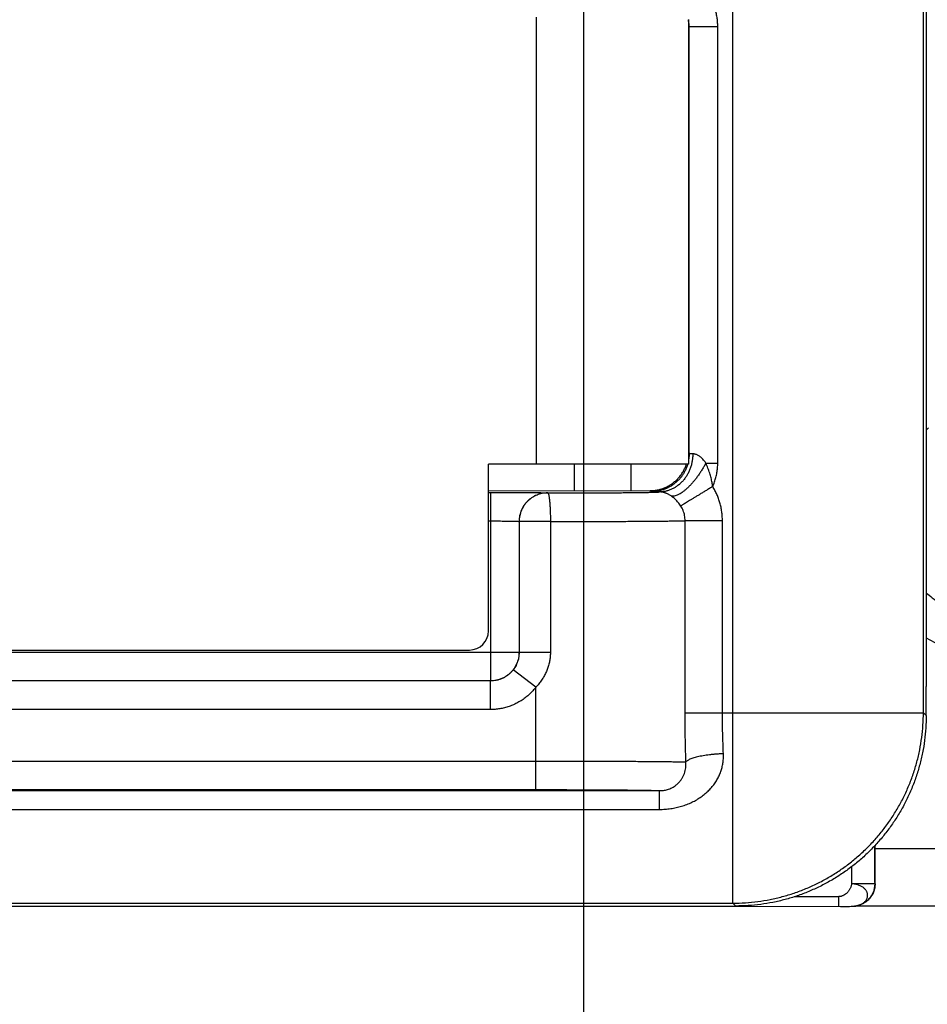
# Model space of a CAD drawing. Header units: inches. Extents: x 0 to 34, y 0 to 22.
# Tile 57 of 93: x 19.301 to 19.778, y 13.952 to 14.469. Entities that reach past the tile are written whole.
import ezdxf

# ---------------------------------------------------------------- set-up
doc = ezdxf.new("R2010")
doc.units = ezdxf.units.IN
doc.header["$LTSCALE"] = 1.87
doc.header["$MEASUREMENT"] = 0
doc.layers.get('0').update_dxf_attribs({"linetype": 'CONTINUOUS'})
doc.layers.add('DIMENSIONS', color=7, linetype='CONTINUOUS')
doc.styles.get("Standard").update_dxf_attribs({"font": 'txt', "width": 0.8})
doc.dimstyles.new('DIMSTYLE_1', dxfattribs={"dimtxt": 0.125, "dimasz": 0.18, "dimexe": 0.18, "dimexo": 0.0625, "dimgap": 0.09, "dimtad": 0, "dimtih": 1, "dimtoh": 1, "dimdec": 3, "dimzin": 4, "dimdsep": 46, "dimtxsty": 'STANDARD', "dimblk": '_FILLED', "dimblk1": '_FILLED', "dimblk2": '_FILLED', "dimcen": 0.09, "dimadec": 0, "dimazin": 0, "dimtp": 0.01, "dimtm": 0.01, "dimtfac": 1, "dimtdec": 3, "dimtofl": 0, "dimtmove": 0, "dimatfit": 3, "dimldrblk": '_FILLED', "dimfxl": 1, "dimtolj": 1, "dimtzin": 4, "dimarcsym": 0})

# ---------------------------------------------------------------- blocks, each defined once
blk = doc.blocks.new('_FILLED')
at = {"color": 0, "linetype": 'BYBLOCK'}
blk.add_solid([(0, 0), (-1, 0.1736), (-1, -0.1736)], dxfattribs=at)
blk = doc.blocks.new('*D14')
at = {"layer": 'DIMENSIONS', "color": 2, "linetype": 'CONTINUOUS'}
for p, q in [((19.47575, 14.74834), (15.8491, 14.74834)), ((15.9741, 14.74834), (15.9741, 14.37691)), ((15.9741, 14.00548), (15.9741, 14.37691)), ((15.9741, 14.37691), (15.9741, 13.68151)), ((16.71368, 14.00548), (15.8491, 14.00548)), ((15.9741, 13.68151), (15.63718, 13.68151))]:
    blk.add_line(p, q, dxfattribs=at)
at = {"layer": 'DIMENSIONS', "color": 2, "linetype": 'CONTINUOUS', "xscale": 0.18, "yscale": 0.18, "zscale": 0.18}
for p, rotation in [((15.9741, 14.74834), 90), ((15.9741, 14.00548), 270)]:
    blk.add_blockref('_FILLED', p, dxfattribs=dict(at, rotation=rotation))
at = {"layer": 'DIMENSIONS', "color": 2, "linetype": 'CONTINUOUS', "width": 0.8}
for s, p in [('[', (14.87468, 13.61901)), (']', (15.47468, 13.61901)), ('.743', (14.34968, 13.61901)), ('18.87', (14.97468, 13.61901))]:
    blk.add_text(s, height=0.125, dxfattribs=at).set_placement(p)
blk = doc.blocks.new('*D20')
at = {"layer": 'DIMENSIONS', "color": 2, "linetype": 'CONTINUOUS'}
for p, q in [((19.5971, 14.64327), (19.5971, 11.62878)), ((16.7861, 13.92711), (16.7861, 11.62878)), ((16.7861, 11.75378), (17.48828, 11.75378)), ((19.5971, 11.75378), (18.83828, 11.75378))]:
    blk.add_line(p, q, dxfattribs=at)
at = {"layer": 'DIMENSIONS', "color": 2, "linetype": 'CONTINUOUS', "xscale": 0.18, "yscale": 0.18, "zscale": 0.18, "rotation": 180}
blk.add_blockref('_FILLED', (16.7861, 11.75378), dxfattribs=at)
at = {"layer": 'DIMENSIONS', "color": 2, "linetype": 'CONTINUOUS', "xscale": 0.18, "yscale": 0.18, "zscale": 0.18}
blk.add_blockref('_FILLED', (19.5971, 11.75378), dxfattribs=at)
at = {"layer": 'DIMENSIONS', "color": 2, "linetype": 'CONTINUOUS', "width": 0.8}
for s, p in [('[', (18.17578, 11.69128)), (']', (18.67578, 11.69128)), ('2.811', (17.55078, 11.69128)), ('71.4', (18.27578, 11.69128))]:
    blk.add_text(s, height=0.125, dxfattribs=at).set_placement(p)

msp = doc.modelspace()

# ---------------------------------------------------------------- linework, layer by layer
at = {"color": 7, "linetype": 'CONTINUOUS'}
for p, q in [((19.67562, 14.00548), (19.67562, 14.55875)), ((19.77561, 14.10547), (19.77561, 14.52935)), ((19.57222, 14.47047), (19.57222, 14.23584)), ((19.65222, 14.46934), (19.65222, 14.23584)), ((19.65263, 14.46562), (19.65222, 14.46522)), ((19.65263, 14.46562), (19.66763, 14.46562)), ((19.65263, 14.24149), (19.65263, 14.46562)), ((19.66763, 14.23649), (19.66763, 14.46562)), ((19.7771, 14.25383), (19.77825, 14.25498)), ((19.65263, 14.24149), (19.65222, 14.2419)), ((19.65222, 14.23584), (19.54722, 14.23584)), ((19.54722, 14.14834), (19.54722, 14.23584)), ((19.59222, 14.23584), (19.59222, 14.22201)), ((19.62222, 14.22201), (19.62222, 14.23584)), ((19.66136, 14.23649), (19.66763, 14.23649)), ((19.54722, 14.222), (19.63211, 14.22202)), ((19.54722, 14.2211), (19.54828, 14.2211)), ((19.54828, 14.2211), (19.54828, 14.12216)), ((19.57828, 14.22084), (19.57833, 14.22079)), ((19.63263, 14.22149), (19.63211, 14.22202)), ((19.54722, 14.2061), (19.54828, 14.2061)), ((19.56328, 14.20584), (19.56333, 14.2058)), ((19.56328, 14.20584), (19.56328, 14.13716)), ((19.57976, 14.2058), (19.56333, 14.2058)), ((19.56333, 14.2058), (19.56333, 14.13712)), ((19.57976, 14.2058), (19.57976, 14.13712)), ((19.67008, 14.20625), (19.65049, 14.20625)), ((19.65049, 14.10547), (19.65049, 14.20625)), ((19.67008, 14.10547), (19.67008, 14.20625)), ((17.61391, 14.13834), (19.53722, 14.13834)), ((17.9101, 14.13716), (19.56328, 14.13716)), ((19.56333, 14.13712), (19.56328, 14.13716)), ((19.57976, 14.13712), (19.56333, 14.13712)), ((19.5721, 14.11882), (19.56022, 14.12797)), ((19.54828, 14.12216), (17.9101, 14.12216)), ((19.54833, 14.12212), (17.9101, 14.12212)), ((19.54833, 14.12212), (19.54828, 14.12216)), ((19.54833, 14.10712), (19.54833, 14.12212)), ((19.5721, 14.06507), (19.5721, 14.11882)), ((19.7771, 14.10398), (19.7771, 14.11927)), ((19.54833, 14.10712), (17.9101, 14.10712)), ((19.65049, 14.10547), (19.77561, 14.10547)), ((19.7771, 14.10398), (19.77561, 14.10547)), ((17.9101, 14.08007), (19.5721, 14.08007)), ((17.9101, 14.06507), (19.5721, 14.06507)), ((17.9101, 14.06453), (19.63703, 14.06453)), ((17.9101, 14.05469), (19.63703, 14.05469)), ((19.75008, 14.03569), (19.75008, 14.01565)), ((19.7501, 14.03411), (19.7501, 14.03571)), ((19.7501, 14.03411), (19.91979, 14.03411)), ((19.73786, 14.02456), (19.73786, 14.01565)), ((19.75008, 14.01565), (19.73786, 14.01565)), ((19.75008, 14.01565), (19.75021, 14.01571)), ((19.70799, 14.0089), (19.73117, 14.0089)), ((17.9101, 14.00548), (19.67562, 14.00548)), ((17.9101, 14.00384), (19.67711, 14.00398)), ((19.46435, 14.00396), (19.46864, 14.00394)), ((19.46864, 14.00394), (19.73216, 14.00378)), ((19.67711, 14.00398), (19.67562, 14.00548)), ((19.73216, 14.00378), (19.73492, 14.00379)), ((19.73492, 14.00379), (19.73685, 14.0038)), ((19.73685, 14.0038), (19.73775, 14.00382)), ((19.73775, 14.00382), (19.73811, 14.00382)), ((19.73811, 14.00382), (19.73842, 14.00383)), ((19.73939, 14.00389), (19.73942, 14.00389)), ((19.74075, 14.00411), (19.91962, 14.00411)), ((19.74355, 14.00508), (19.74395, 14.00528))]:
    msp.add_line(p, q, dxfattribs=at)
for points in [[(19.73842, 14.00383), (19.73858, 14.00383), (19.73874, 14.00384), (19.73893, 14.00385), (19.73915, 14.00387), (19.73942, 14.00389)], [(19.74355, 14.00508), (19.74284, 14.00475), (19.74173, 14.00435), (19.74057, 14.00406), (19.73939, 14.00389)]]:
    msp.add_lwpolyline(points, dxfattribs=at)
msp.add_arc((19.53722, 14.14834), 0.01, 270, 360, dxfattribs=at)
for points, knots in [([(19.7771, 14.57053), (19.7771, 14.52039), (19.7771, 14.42011), (19.7771, 14.26969), (19.7771, 14.16941), (19.7771, 14.11927)], [0, 0, 0, 0, 0.333332, 0.666667, 1, 1, 1, 1]), ([(19.66763, 14.46562), (19.66763, 14.46643), (19.66757, 14.46804), (19.66727, 14.47045), (19.66678, 14.47284), (19.6661, 14.47519), (19.66522, 14.47748), (19.66416, 14.47969), (19.66293, 14.48181), (19.66152, 14.48382), (19.65996, 14.48571), (19.65882, 14.48688), (19.65823, 14.48744)], [0, 0, 0, 0, 0.098937, 0.198321, 0.298093, 0.398179, 0.498494, 0.598952, 0.699453, 0.799877, 0.9001, 1, 1, 1, 1]), ([(19.65263, 14.46562), (19.65263, 14.46601), (19.6526, 14.46679), (19.65246, 14.46795), (19.65231, 14.46872), (19.65222, 14.4691)], [0, 0, 0, 0, 0.333351, 0.666681, 1, 1, 1, 1]), ([(19.65454, 14.24134), (19.65453, 14.24069), (19.65447, 14.23939), (19.65422, 14.23745), (19.6538, 14.23555), (19.65322, 14.2337), (19.65248, 14.23193), (19.6516, 14.23025), (19.65058, 14.22867), (19.64943, 14.22722), (19.64816, 14.2259), (19.64678, 14.22472), (19.64531, 14.22371), (19.64376, 14.22287), (19.64215, 14.2222), (19.64049, 14.22171), (19.63879, 14.22142), (19.63765, 14.22135), (19.63708, 14.22134)], [0, 0, 0, 0, 0.066564, 0.132997, 0.199154, 0.264895, 0.330096, 0.394649, 0.45847, 0.521499, 0.583704, 0.645087, 0.705678, 0.765541, 0.824772, 0.883493, 0.941848, 1, 1, 1, 1]), ([(19.65263, 14.24149), (19.65263, 14.24104), (19.6526, 14.24014), (19.65246, 14.2388), (19.65231, 14.23791), (19.65222, 14.23747)], [0, 0, 0, 0, 0.333331, 0.666664, 1, 1, 1, 1]), ([(19.65454, 14.24134), (19.65431, 14.24135), (19.65391, 14.24137), (19.65339, 14.2414), (19.653, 14.24142), (19.65279, 14.24146), (19.65264, 14.24146), (19.65263, 14.24149)], [0, 0, 0, 0, 0.348163, 0.62441, 0.826039, 0.95122, 1, 1, 1, 1]), ([(19.66136, 14.23649), (19.6611, 14.23687), (19.66059, 14.23757), (19.65981, 14.23848), (19.65908, 14.23923), (19.65838, 14.23982), (19.65772, 14.2403), (19.65707, 14.24067), (19.65644, 14.24096), (19.65581, 14.24117), (19.65517, 14.2413), (19.65475, 14.24134), (19.65454, 14.24134)], [0, 0, 0, 0, 0.159629, 0.297118, 0.4161, 0.520166, 0.612996, 0.697728, 0.777064, 0.853122, 0.927319, 1, 1, 1, 1]), ([(19.65182, 14.23584), (19.65164, 14.23526), (19.65125, 14.2341), (19.65049, 14.23242), (19.64958, 14.23083), (19.64854, 14.22932), (19.64735, 14.22791), (19.64605, 14.22662), (19.64463, 14.22545), (19.64311, 14.22442), (19.6415, 14.22353), (19.63982, 14.2228), (19.63808, 14.22222), (19.63629, 14.2218), (19.63447, 14.22155), (19.63324, 14.22149), (19.63263, 14.22149)], [0, 0, 0, 0, 0.071428, 0.142857, 0.214286, 0.285715, 0.357144, 0.428574, 0.500003, 0.571432, 0.642861, 0.71429, 0.785718, 0.857146, 0.928573, 1, 1, 1, 1]), ([(19.63696, 14.22261), (19.63725, 14.22269), (19.63816, 14.22294), (19.63966, 14.22346), (19.64142, 14.22428), (19.64308, 14.22526), (19.64465, 14.2264), (19.6461, 14.22769), (19.64742, 14.2291), (19.64859, 14.23064), (19.64961, 14.23229), (19.65047, 14.23402), (19.65093, 14.23523), (19.65113, 14.23584)], [0, 0, 0, 0, 0.044463, 0.14001, 0.235559, 0.33111, 0.426663, 0.522217, 0.617772, 0.713329, 0.808886, 0.904443, 1, 1, 1, 1]), ([(19.66136, 14.23649), (19.66106, 14.23591), (19.66044, 14.23476), (19.65944, 14.23307), (19.65838, 14.23141), (19.65727, 14.2298), (19.65612, 14.22826), (19.65494, 14.22679), (19.65374, 14.22542), (19.65253, 14.22415), (19.65133, 14.22301), (19.65014, 14.22199), (19.64898, 14.22112), (19.64786, 14.22039), (19.64679, 14.21982), (19.64578, 14.21941), (19.64483, 14.21916), (19.64396, 14.21908), (19.64341, 14.21914), (19.64316, 14.21921)], [0, 0, 0, 0, 0.074353, 0.149548, 0.224918, 0.299824, 0.373636, 0.445738, 0.515538, 0.582477, 0.646043, 0.705779, 0.761299, 0.812307, 0.858623, 0.900219, 0.937273, 0.970252, 1, 1, 1, 1]), ([(19.665, 14.22422), (19.66491, 14.22491), (19.66465, 14.2264), (19.66414, 14.22874), (19.66339, 14.23124), (19.66247, 14.23386), (19.66175, 14.23561), (19.66136, 14.23649)], [0, 0, 0, 0, 0.16464, 0.352513, 0.557872, 0.775395, 1, 1, 1, 1]), ([(19.665, 14.22422), (19.66535, 14.22499), (19.66598, 14.22656), (19.66671, 14.22898), (19.66724, 14.23145), (19.66756, 14.23396), (19.66763, 14.23564), (19.66763, 14.23649)], [0, 0, 0, 0, 0.200759, 0.400462, 0.599754, 0.799364, 1, 1, 1, 1]), ([(19.665, 14.22422), (19.66444, 14.22387), (19.66332, 14.22319), (19.66166, 14.22217), (19.66003, 14.22117), (19.65845, 14.2202), (19.65693, 14.21927), (19.65549, 14.21839), (19.65414, 14.21756), (19.6529, 14.2168), (19.65178, 14.21612), (19.65079, 14.21551), (19.64994, 14.21499), (19.64924, 14.21455), (19.64869, 14.21422), (19.64837, 14.21403), (19.64824, 14.21395)], [0, 0, 0, 0, 0.100546, 0.200132, 0.297759, 0.392467, 0.48333, 0.569457, 0.650004, 0.72418, 0.791261, 0.850588, 0.901581, 0.943741, 0.976654, 1, 1, 1, 1]), ([(19.67008, 14.20625), (19.67008, 14.20703), (19.67003, 14.20861), (19.66978, 14.21096), (19.66938, 14.21329), (19.66881, 14.21559), (19.66809, 14.21784), (19.66722, 14.22004), (19.66619, 14.22217), (19.66542, 14.22354), (19.665, 14.22422)], [0, 0, 0, 0, 0.124975, 0.249953, 0.374931, 0.4999, 0.624864, 0.749848, 0.874877, 1, 1, 1, 1]), ([(19.54828, 14.2211), (19.54913, 14.2211), (19.55082, 14.2211), (19.55336, 14.22109), (19.55589, 14.22109), (19.55838, 14.22108), (19.5608, 14.22107), (19.56313, 14.22106), (19.56535, 14.22105), (19.56742, 14.22104), (19.56935, 14.22102), (19.57112, 14.22101), (19.57272, 14.22099), (19.57414, 14.22097), (19.57535, 14.22095), (19.57637, 14.22093), (19.57715, 14.2209), (19.57774, 14.2209), (19.57807, 14.22085), (19.57825, 14.22087), (19.57828, 14.22084)], [0, 0, 0, 0, 0.084528, 0.169476, 0.253998, 0.337209, 0.418224, 0.496169, 0.570205, 0.639629, 0.704042, 0.76312, 0.816511, 0.863846, 0.904628, 0.938402, 0.964876, 0.98395, 0.995621, 1, 1, 1, 1]), ([(19.57828, 14.22084), (19.57776, 14.22084), (19.57671, 14.22078), (19.57516, 14.22054), (19.57364, 14.22013), (19.57217, 14.21957), (19.57077, 14.21885), (19.56945, 14.218), (19.56823, 14.21701), (19.56712, 14.21589), (19.56613, 14.21467), (19.56527, 14.21335), (19.56456, 14.21195), (19.56399, 14.21048), (19.56358, 14.20896), (19.56334, 14.20741), (19.56328, 14.20636), (19.56328, 14.20584)], [0, 0, 0, 0, 0.066665, 0.133331, 0.199998, 0.266665, 0.333332, 0.4, 0.466667, 0.533335, 0.600002, 0.66667, 0.733337, 0.800003, 0.866669, 0.933335, 1, 1, 1, 1]), ([(19.57833, 14.22079), (19.57785, 14.22079), (19.57689, 14.22075), (19.57547, 14.22054), (19.57407, 14.2202), (19.57272, 14.21973), (19.57142, 14.21914), (19.57019, 14.21842), (19.56902, 14.21759), (19.56792, 14.21663), (19.5669, 14.21555), (19.56598, 14.21436), (19.56518, 14.21307), (19.56451, 14.21169), (19.56398, 14.21025), (19.5636, 14.20878), (19.56338, 14.20729), (19.56333, 14.20629), (19.56333, 14.2058)], [0, 0, 0, 0, 0.060805, 0.121794, 0.182821, 0.243607, 0.303951, 0.36428, 0.425107, 0.486841, 0.549748, 0.613681, 0.678323, 0.743337, 0.808374, 0.873074, 0.937071, 1, 1, 1, 1]), ([(19.57833, 14.22079), (19.57986, 14.2208), (19.58291, 14.2208), (19.58747, 14.22081), (19.59197, 14.22082), (19.59639, 14.22083), (19.60069, 14.22085), (19.60485, 14.22087), (19.60884, 14.22089), (19.61262, 14.22092), (19.61619, 14.22094), (19.61953, 14.22097), (19.62261, 14.221), (19.62543, 14.22103), (19.62798, 14.22107), (19.63023, 14.2211), (19.63217, 14.22114), (19.63379, 14.22118), (19.63509, 14.22122), (19.63605, 14.22125), (19.63667, 14.2213), (19.63699, 14.22131), (19.63708, 14.22134)], [0, 0, 0, 0, 0.07813, 0.155879, 0.232718, 0.308103, 0.38151, 0.452424, 0.520351, 0.584886, 0.645734, 0.702601, 0.755201, 0.803292, 0.846642, 0.885006, 0.918136, 0.945833, 0.967933, 0.98432, 0.994986, 1, 1, 1, 1]), ([(19.57833, 14.22079), (19.57839, 14.22079), (19.57852, 14.22067), (19.57865, 14.2204), (19.57879, 14.21998), (19.57892, 14.21941), (19.57905, 14.2187), (19.57918, 14.21784), (19.57929, 14.21686), (19.5794, 14.21575), (19.57949, 14.21454), (19.57957, 14.21323), (19.57964, 14.21184), (19.57969, 14.21039), (19.57973, 14.20889), (19.57976, 14.20735), (19.57976, 14.20631), (19.57976, 14.2058)], [0, 0, 0, 0, 0.01165, 0.031112, 0.060017, 0.098566, 0.146548, 0.203549, 0.269012, 0.342269, 0.422553, 0.509017, 0.600742, 0.696747, 0.796006, 0.897453, 1, 1, 1, 1]), ([(19.63211, 14.22202), (19.63275, 14.22202), (19.63404, 14.22208), (19.63566, 14.22231), (19.63662, 14.22253), (19.63696, 14.22261)], [0, 0, 0, 0, 0.394529, 0.789064, 1, 1, 1, 1]), ([(19.63708, 14.22134), (19.63674, 14.22135), (19.63611, 14.22136), (19.63523, 14.22138), (19.63447, 14.22139), (19.63384, 14.22141), (19.63335, 14.22143), (19.63298, 14.22144), (19.63277, 14.22148), (19.63265, 14.22147), (19.63263, 14.22149)], [0, 0, 0, 0, 0.226689, 0.425598, 0.595834, 0.736832, 0.848115, 0.929249, 0.979853, 1, 1, 1, 1]), ([(19.64316, 14.21921), (19.64295, 14.21935), (19.64252, 14.21962), (19.64187, 14.21999), (19.64123, 14.2203), (19.64061, 14.22058), (19.63999, 14.22081), (19.63938, 14.221), (19.63878, 14.22115), (19.6382, 14.22125), (19.63763, 14.22131), (19.63726, 14.22134), (19.63708, 14.22134)], [0, 0, 0, 0, 0.117538, 0.231488, 0.341838, 0.445691, 0.546627, 0.644687, 0.738961, 0.829523, 0.915979, 1, 1, 1, 1]), ([(19.64824, 14.21395), (19.64803, 14.21427), (19.6476, 14.21491), (19.64691, 14.2158), (19.64619, 14.21663), (19.64544, 14.21738), (19.64469, 14.21807), (19.64393, 14.21867), (19.64342, 14.21904), (19.64316, 14.21921)], [0, 0, 0, 0, 0.157873, 0.311764, 0.461019, 0.604975, 0.743048, 0.874757, 1, 1, 1, 1]), ([(19.65049, 14.20625), (19.65049, 14.20669), (19.65045, 14.20759), (19.65026, 14.20893), (19.64994, 14.21024), (19.6495, 14.21153), (19.64894, 14.21277), (19.64849, 14.21356), (19.64824, 14.21395)], [0, 0, 0, 0, 0.165227, 0.330875, 0.497061, 0.663899, 0.831507, 1, 1, 1, 1]), ([(19.54828, 14.2061), (19.5488, 14.2061), (19.54984, 14.2061), (19.55137, 14.20609), (19.55288, 14.20609), (19.55433, 14.20608), (19.55572, 14.20606), (19.55702, 14.20605), (19.55824, 14.20603), (19.55934, 14.20601), (19.56033, 14.20599), (19.56118, 14.20597), (19.5619, 14.20595), (19.56246, 14.20592), (19.56289, 14.20591), (19.56312, 14.20586), (19.56327, 14.20587), (19.56328, 14.20584)], [0, 0, 0, 0, 0.103804, 0.206512, 0.30702, 0.404235, 0.497085, 0.58455, 0.665682, 0.739602, 0.805508, 0.862694, 0.910537, 0.948522, 0.976245, 0.993425, 1, 1, 1, 1]), ([(19.57976, 14.2058), (19.58153, 14.2058), (19.58506, 14.2058), (19.5903, 14.20581), (19.59546, 14.20582), (19.60051, 14.20583), (19.60544, 14.20584), (19.61023, 14.20586), (19.61484, 14.20588), (19.61927, 14.2059), (19.62348, 14.20592), (19.62747, 14.20595), (19.6312, 14.20598), (19.63467, 14.20601), (19.63786, 14.20604), (19.64075, 14.20607), (19.64334, 14.2061), (19.6456, 14.20613), (19.64753, 14.20617), (19.64912, 14.2062), (19.65007, 14.20623), (19.65049, 14.20625)], [0, 0, 0, 0, 0.075125, 0.149373, 0.222436, 0.294012, 0.363805, 0.43152, 0.49687, 0.559548, 0.619249, 0.67568, 0.728579, 0.777712, 0.822862, 0.863824, 0.90041, 0.932453, 0.959809, 0.982357, 1, 1, 1, 1]), ([(19.77709, 14.16843), (19.77814, 14.16752), (19.78042, 14.16563), (19.78407, 14.16294), (19.78803, 14.16038), (19.79214, 14.15806), (19.79638, 14.156), (19.80073, 14.15419), (19.80519, 14.15266), (19.80973, 14.15139), (19.81434, 14.1504), (19.81901, 14.14969), (19.8237, 14.14926), (19.82685, 14.14917), (19.82842, 14.14917)], [0, 0, 0, 0, 0.074497, 0.158586, 0.242705, 0.326839, 0.410974, 0.49511, 0.579251, 0.663396, 0.747549, 0.831704, 0.915856, 1, 1, 1, 1]), ([(19.7771, 14.14486), (19.77721, 14.14479), (19.77883, 14.14378), (19.78204, 14.14192), (19.78683, 14.13949), (19.79174, 14.13732), (19.79677, 14.13543), (19.8019, 14.13382), (19.80711, 14.13249), (19.81238, 14.13146), (19.81771, 14.13072), (19.82306, 14.13027), (19.82663, 14.13017), (19.82842, 14.13017)], [0, 0, 0, 0, 0.00705, 0.10632, 0.205619, 0.304939, 0.404253, 0.503556, 0.602889, 0.702278, 0.801658, 0.90093, 1, 1, 1, 1]), ([(19.56328, 14.13716), (19.56328, 14.13664), (19.56323, 14.13559), (19.56298, 14.13404), (19.56258, 14.13252), (19.56201, 14.13105), (19.5613, 14.12965), (19.56044, 14.12833), (19.55945, 14.12711), (19.55834, 14.126), (19.55712, 14.12501), (19.5558, 14.12415), (19.5544, 14.12344), (19.55293, 14.12287), (19.55141, 14.12246), (19.54985, 14.12222), (19.54881, 14.12216), (19.54828, 14.12216)], [0, 0, 0, 0, 0.066665, 0.133331, 0.199997, 0.266664, 0.333331, 0.399999, 0.466666, 0.533334, 0.600001, 0.666669, 0.733336, 0.800003, 0.866669, 0.933335, 1, 1, 1, 1]), ([(19.56333, 14.13712), (19.56333, 14.13666), (19.56328, 14.13572), (19.56309, 14.13432), (19.56276, 14.13294), (19.5623, 14.13159), (19.56172, 14.1303), (19.56102, 14.12909), (19.5605, 14.12833), (19.56022, 14.12797)], [0, 0, 0, 0, 0.141544, 0.285205, 0.42997, 0.574802, 0.718693, 0.860739, 1, 1, 1, 1]), ([(19.57976, 14.13712), (19.57976, 14.13644), (19.5797, 14.13505), (19.57944, 14.13295), (19.57897, 14.13082), (19.57831, 14.12868), (19.57744, 14.12657), (19.57638, 14.1245), (19.57513, 14.1225), (19.5737, 14.1206), (19.57265, 14.1194), (19.5721, 14.11882)], [0, 0, 0, 0, 0.100704, 0.204812, 0.312056, 0.422108, 0.534599, 0.649117, 0.765196, 0.882329, 1, 1, 1, 1]), ([(19.56022, 14.12797), (19.55991, 14.12757), (19.55925, 14.12679), (19.55814, 14.12574), (19.55694, 14.1248), (19.55564, 14.12399), (19.55427, 14.12332), (19.55284, 14.12278), (19.55136, 14.1224), (19.54985, 14.12217), (19.54884, 14.12212), (19.54833, 14.12212)], [0, 0, 0, 0, 0.111103, 0.222204, 0.333304, 0.444412, 0.555521, 0.666636, 0.777759, 0.888882, 1, 1, 1, 1]), ([(19.5721, 14.11882), (19.57161, 14.11818), (19.57057, 14.11693), (19.56884, 14.11518), (19.56695, 14.11355), (19.5649, 14.11207), (19.56272, 14.11076), (19.56044, 14.10963), (19.55807, 14.1087), (19.55565, 14.10799), (19.5532, 14.10748), (19.55076, 14.10718), (19.54913, 14.10712), (19.54833, 14.10712)], [0, 0, 0, 0, 0.088051, 0.1778, 0.268904, 0.360997, 0.45369, 0.546577, 0.639253, 0.731314, 0.822369, 0.912046, 1, 1, 1, 1]), ([(19.65091, 14.0796), (19.65083, 14.08247), (19.65067, 14.08821), (19.65052, 14.09683), (19.65049, 14.10259), (19.65049, 14.10547)], [0, 0, 0, 0, 0.332386, 0.665968, 1, 1, 1, 1]), ([(19.67062, 14.08391), (19.67053, 14.08569), (19.67038, 14.08927), (19.67021, 14.09465), (19.67011, 14.10006), (19.67008, 14.10367), (19.67008, 14.10547)], [0, 0, 0, 0, 0.248061, 0.49786, 0.748724, 1, 1, 1, 1]), ([(19.67562, 14.00548), (19.6778, 14.00548), (19.68216, 14.00562), (19.68868, 14.00626), (19.69514, 14.00733), (19.70151, 14.00882), (19.70778, 14.01072), (19.71391, 14.01303), (19.71987, 14.01573), (19.72565, 14.01881), (19.73121, 14.02227), (19.73653, 14.02609), (19.74159, 14.03024), (19.74637, 14.03472), (19.75085, 14.0395), (19.755, 14.04456), (19.75882, 14.04988), (19.76227, 14.05544), (19.76536, 14.06122), (19.76806, 14.06718), (19.77037, 14.07331), (19.77227, 14.07958), (19.77376, 14.08595), (19.77483, 14.09241), (19.77547, 14.09893), (19.77561, 14.10329), (19.77561, 14.10547)], [0, 0, 0, 0, 0.041666, 0.083332, 0.124998, 0.166664, 0.208331, 0.249997, 0.291664, 0.333331, 0.374998, 0.416666, 0.458333, 0.5, 0.541667, 0.583334, 0.625002, 0.666669, 0.708336, 0.750003, 0.791669, 0.833336, 0.875002, 0.916668, 0.958334, 1, 1, 1, 1]), ([(19.7771, 14.10398), (19.7771, 14.1018), (19.77696, 14.09744), (19.77632, 14.09092), (19.77525, 14.08446), (19.77376, 14.07808), (19.77186, 14.07182), (19.76956, 14.06569), (19.76686, 14.05972), (19.76377, 14.05395), (19.76031, 14.04838), (19.7565, 14.04306), (19.75234, 14.038), (19.74787, 14.03322), (19.74309, 14.02874), (19.73803, 14.02459), (19.73271, 14.02078), (19.72714, 14.01732), (19.72137, 14.01423), (19.71541, 14.01153), (19.70928, 14.00922), (19.70301, 14.00732), (19.69664, 14.00583), (19.69018, 14.00476), (19.68366, 14.00412), (19.67929, 14.00398), (19.67711, 14.00398)], [0, 0, 0, 0, 0.041643, 0.08335, 0.125031, 0.166648, 0.208339, 0.250043, 0.291673, 0.333329, 0.375035, 0.416703, 0.458322, 0.500019, 0.541716, 0.583335, 0.625001, 0.666705, 0.708358, 0.749984, 0.791685, 0.833371, 0.874984, 0.91666, 0.958362, 1, 1, 1, 1]), ([(19.63703, 14.05469), (19.63801, 14.05469), (19.63998, 14.05476), (19.64291, 14.05507), (19.64582, 14.05559), (19.64868, 14.05633), (19.65144, 14.05728), (19.65409, 14.05842), (19.6566, 14.05975), (19.65894, 14.06126), (19.66109, 14.06292), (19.66303, 14.06471), (19.66475, 14.06661), (19.66626, 14.06861), (19.66754, 14.0707), (19.6686, 14.07284), (19.66944, 14.07504), (19.67006, 14.07726), (19.67046, 14.07949), (19.67065, 14.08171), (19.67065, 14.08318), (19.67062, 14.08391)], [0, 0, 0, 0, 0.059034, 0.118393, 0.177815, 0.23699, 0.295706, 0.353725, 0.410796, 0.466684, 0.521164, 0.574075, 0.625503, 0.675631, 0.724645, 0.772661, 0.819743, 0.865953, 0.911352, 0.955847, 1, 1, 1, 1]), ([(19.67062, 14.08391), (19.66999, 14.08389), (19.66876, 14.08383), (19.66691, 14.08371), (19.6651, 14.08355), (19.66333, 14.08336), (19.66163, 14.08313), (19.66001, 14.08287), (19.65848, 14.08259), (19.65706, 14.08228), (19.65575, 14.08195), (19.65458, 14.08159), (19.65354, 14.08122), (19.65265, 14.08084), (19.65191, 14.08045), (19.65133, 14.08005), (19.65103, 14.07975), (19.65091, 14.0796)], [0, 0, 0, 0, 0.091264, 0.181836, 0.270961, 0.357903, 0.441943, 0.522397, 0.598615, 0.669997, 0.735997, 0.796139, 0.850027, 0.897377, 0.938044, 0.972105, 1, 1, 1, 1]), ([(19.5721, 14.08007), (19.57397, 14.08007), (19.57768, 14.08007), (19.58324, 14.08006), (19.58874, 14.08006), (19.59415, 14.08005), (19.59946, 14.08004), (19.60464, 14.08002), (19.60965, 14.08), (19.61448, 14.07998), (19.6191, 14.07996), (19.6235, 14.07994), (19.62764, 14.07991), (19.63152, 14.07988), (19.6351, 14.07985), (19.63838, 14.07982), (19.64133, 14.07979), (19.64395, 14.07975), (19.64621, 14.07972), (19.64811, 14.07968), (19.64964, 14.07964), (19.65053, 14.07962), (19.65091, 14.0796)], [0, 0, 0, 0, 0.070909, 0.141485, 0.211374, 0.280227, 0.347716, 0.413496, 0.477221, 0.538589, 0.597326, 0.653166, 0.705846, 0.755096, 0.800654, 0.842295, 0.879823, 0.913048, 0.941802, 0.965948, 0.985377, 1, 1, 1, 1]), ([(19.63703, 14.06453), (19.63737, 14.06453), (19.63807, 14.06455), (19.63912, 14.06466), (19.6402, 14.06486), (19.64131, 14.06515), (19.64244, 14.06555), (19.6436, 14.06607), (19.64475, 14.06673), (19.64588, 14.06754), (19.64696, 14.0685), (19.64795, 14.0696), (19.64882, 14.07082), (19.64956, 14.07215), (19.65015, 14.07357), (19.65059, 14.07504), (19.65086, 14.07655), (19.65098, 14.07807), (19.65095, 14.07909), (19.65091, 14.0796)], [0, 0, 0, 0, 0.044346, 0.090102, 0.137303, 0.186807, 0.238783, 0.293526, 0.351199, 0.411446, 0.473774, 0.537833, 0.603086, 0.669007, 0.735192, 0.801478, 0.86783, 0.934122, 1, 1, 1, 1]), ([(19.5721, 14.06507), (19.57367, 14.06507), (19.5768, 14.06507), (19.58148, 14.06506), (19.58612, 14.06506), (19.59067, 14.06505), (19.59513, 14.06503), (19.59947, 14.06502), (19.60367, 14.065), (19.60769, 14.06498), (19.61153, 14.06495), (19.61516, 14.06493), (19.61857, 14.0649), (19.62173, 14.06487), (19.62463, 14.06484), (19.62725, 14.0648), (19.62959, 14.06477), (19.63162, 14.06473), (19.63334, 14.06469), (19.63473, 14.06466), (19.6358, 14.06462), (19.63653, 14.06458), (19.6369, 14.06455), (19.63703, 14.06453)], [0, 0, 0, 0, 0.072468, 0.144696, 0.216184, 0.286495, 0.355296, 0.42223, 0.486926, 0.549048, 0.608277, 0.66431, 0.716851, 0.765623, 0.810366, 0.850845, 0.886853, 0.918185, 0.944685, 0.966218, 0.982669, 0.993941, 1, 1, 1, 1]), ([(19.63703, 14.05469), (19.63703, 14.05521), (19.63703, 14.05622), (19.63703, 14.05768), (19.63703, 14.05902), (19.63703, 14.06024), (19.63703, 14.06132), (19.63703, 14.06225), (19.63703, 14.06303), (19.63703, 14.06364), (19.63703, 14.06409), (19.63703, 14.06437), (19.63703, 14.0645), (19.63703, 14.06453)], [0, 0, 0, 0, 0.159069, 0.307712, 0.444629, 0.568622, 0.678606, 0.773619, 0.85283, 0.915546, 0.96122, 0.989454, 1, 1, 1, 1]), ([(19.75021, 14.01571), (19.7502, 14.01631), (19.75019, 14.01753), (19.75017, 14.0194), (19.75015, 14.02135), (19.75014, 14.02337), (19.75012, 14.02545), (19.75012, 14.02757), (19.75011, 14.02973), (19.7501, 14.03191), (19.7501, 14.03337), (19.7501, 14.03411)], [0, 0, 0, 0, 0.097092, 0.199069, 0.305282, 0.415316, 0.528388, 0.644099, 0.761626, 0.880512, 1, 1, 1, 1]), ([(19.73786, 14.01565), (19.73785, 14.01544), (19.7378, 14.01503), (19.73767, 14.01441), (19.73747, 14.0138), (19.73722, 14.0132), (19.7369, 14.01262), (19.73654, 14.01207), (19.73614, 14.01154), (19.73569, 14.01104), (19.73521, 14.01058), (19.73452, 14.01003), (19.73378, 14.00957), (19.733, 14.00923), (19.7324, 14.00904), (19.73179, 14.00892), (19.73137, 14.0089), (19.73117, 14.0089)], [0, 0, 0, 0, 0.059921, 0.120834, 0.182792, 0.245731, 0.3095, 0.373883, 0.438625, 0.503449, 0.568077, 0.632245, 0.758216, 0.81988, 0.880604, 0.940538, 1, 1, 1, 1]), ([(19.74379, 14.00534), (19.74399, 14.00548), (19.74439, 14.00577), (19.74493, 14.00626), (19.7454, 14.00681), (19.74578, 14.0074), (19.74606, 14.00802), (19.74626, 14.00866), (19.74635, 14.0093), (19.74635, 14.00995), (19.74625, 14.01058), (19.74606, 14.01118), (19.74577, 14.01177), (19.7454, 14.01234), (19.74494, 14.01288), (19.7444, 14.01339), (19.74378, 14.01386), (19.7431, 14.01428), (19.74235, 14.01465), (19.74156, 14.01496), (19.74072, 14.01522), (19.73982, 14.01543), (19.73886, 14.0156), (19.73819, 14.01557), (19.73786, 14.01565)], [0, 0, 0, 0, 0.044384, 0.088625, 0.13223, 0.174321, 0.215118, 0.25508, 0.294183, 0.332592, 0.37069, 0.408827, 0.447765, 0.488365, 0.531037, 0.575837, 0.622625, 0.671058, 0.720802, 0.772027, 0.825078, 0.8804, 0.938542, 1, 1, 1, 1]), ([(19.75008, 14.01565), (19.75008, 14.01526), (19.75004, 14.01449), (19.74987, 14.01334), (19.74959, 14.01222), (19.7492, 14.01113), (19.74871, 14.01007), (19.74811, 14.00908), (19.74742, 14.00815), (19.74664, 14.00728), (19.74578, 14.0065), (19.74485, 14.00581), (19.74409, 14.00536), (19.74365, 14.00513), (19.74355, 14.00508)], [0, 0, 0, 0, 0.08832, 0.176752, 0.265398, 0.354163, 0.442867, 0.531567, 0.620278, 0.709006, 0.797723, 0.886439, 0.975157, 1, 1, 1, 1]), ([(19.75021, 14.01571), (19.75022, 14.01535), (19.75019, 14.0146), (19.75005, 14.01348), (19.74979, 14.01235), (19.74941, 14.01122), (19.7489, 14.01011), (19.74826, 14.00904), (19.74748, 14.00801), (19.74657, 14.00706), (19.74552, 14.0062), (19.74462, 14.00563), (19.74408, 14.00535), (19.74395, 14.00528)], [0, 0, 0, 0, 0.085671, 0.173886, 0.264443, 0.356992, 0.451825, 0.549331, 0.649409, 0.752262, 0.857854, 0.965806, 1, 1, 1, 1]), ([(19.73135, 14.00378), (19.73135, 14.00378), (19.73134, 14.00378), (19.73134, 14.00378), (19.73133, 14.00379), (19.73133, 14.0038), (19.73133, 14.00381), (19.73132, 14.00383), (19.73132, 14.00385), (19.73131, 14.00388), (19.7313, 14.00393), (19.73129, 14.00399), (19.73129, 14.00407), (19.73128, 14.00416), (19.73127, 14.00426), (19.73126, 14.00442), (19.73125, 14.00464), (19.73123, 14.00494), (19.73122, 14.00527), (19.73121, 14.00564), (19.7312, 14.00605), (19.73119, 14.00648), (19.73118, 14.00693), (19.73118, 14.00741), (19.73117, 14.00806), (19.73117, 14.00856), (19.73117, 14.0089)], [0, 0, 0, 0, 0.00056, 0.001666, 0.003228, 0.005321, 0.007977, 0.011208, 0.015022, 0.019423, 0.029986, 0.042882, 0.058086, 0.075568, 0.095294, 0.117214, 0.167416, 0.225709, 0.291517, 0.364216, 0.44309, 0.527383, 0.616268, 0.708887, 0.804336, 1, 1, 1, 1]), ([(19.50959, 14.00397), (19.50959, 14.00394), (19.5096, 14.0039), (19.50962, 14.00384), (19.50963, 14.00385)], [0, 0, 0, 0, 0.698275, 1, 1, 1, 1]), ([(19.73942, 14.00389), (19.73963, 14.00391), (19.73995, 14.00395), (19.74025, 14.004), (19.74035, 14.00402)], [0, 0, 0, 0, 0.683454, 1, 1, 1, 1]), ([(19.74075, 14.0041), (19.7408, 14.00411), (19.74096, 14.00415), (19.74112, 14.00419), (19.74122, 14.00422)], [0, 0, 0, 0, 0.321101, 1, 1, 1, 1]), ([(19.74122, 14.00422), (19.74138, 14.00426), (19.7418, 14.00438), (19.74245, 14.00462), (19.74292, 14.00484), (19.74314, 14.00496)], [0, 0, 0, 0, 0.243728, 0.629114, 1, 1, 1, 1])]:
    msp.add_open_spline(points, degree=3, knots=knots, dxfattribs=at)
for points in [[(19.74035, 14.00402), (19.74049, 14.00405), (19.74062, 14.00407), (19.74075, 14.0041)], [(19.74314, 14.00496), (19.74336, 14.00508), (19.74358, 14.0052), (19.74379, 14.00534)]]:
    msp.add_open_spline(points, degree=3, dxfattribs=at)

# ---------------------------------------------------------------- dimensions: what is measured, and where the dimension line sits
at = {"layer": 'DIMENSIONS', "color": 2, "linetype": 'CONTINUOUS'}
dim = msp.add_linear_dim(base=(15.9741, 14.74834), p1=(16.71368, 14.00548), p2=(19.47575, 14.74834), angle=90, dimstyle='DIMSTYLE_1', dxfattribs=at)
dim.commit()
dim.dimension.update_dxf_attribs({"geometry": '*D14', "text_midpoint": (14.96218, 13.68151), "dimtype": 160})
dim = msp.add_linear_dim(base=(19.5971, 11.75378), p1=(16.7861, 13.92711), p2=(19.5971, 14.64327), dimstyle='DIMSTYLE_1', dxfattribs=at)
dim.commit()
dim.dimension.update_dxf_attribs({"geometry": '*D20', "text_midpoint": (18.16328, 11.75378), "dimtype": 160})

doc.saveas('drawing.dxf')
